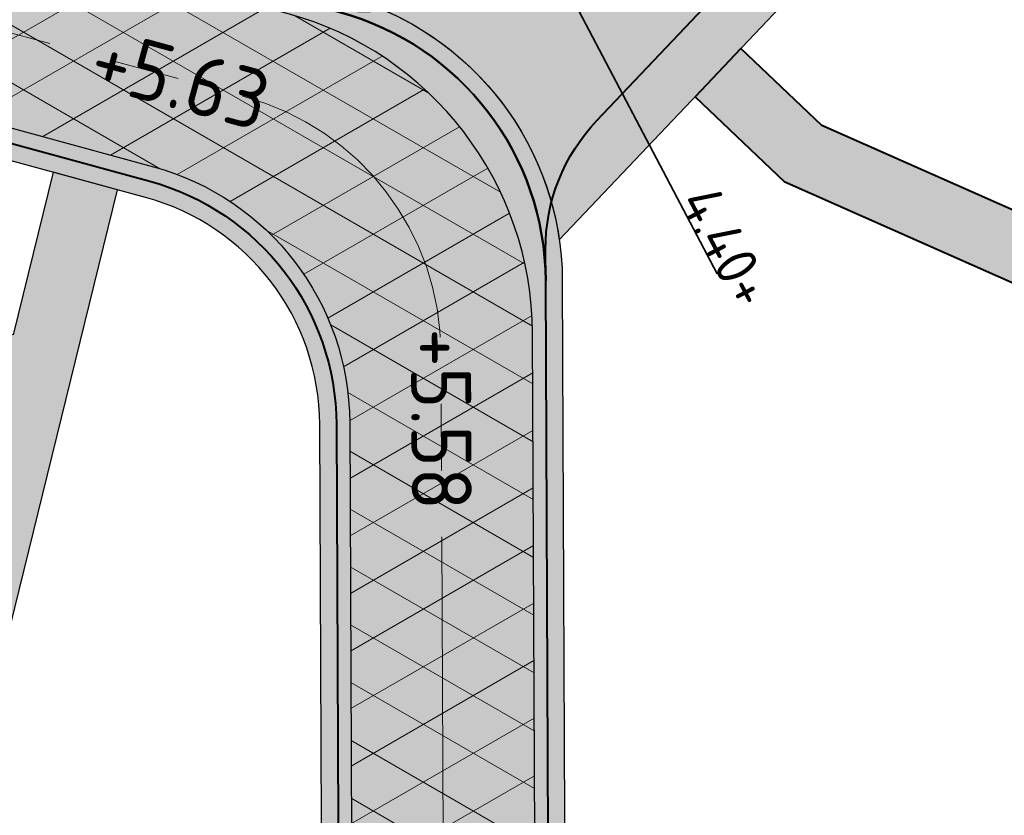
# Model space of a CAD drawing. Header units: metres. Extents: x 207669 to 209690, y 476021 to 477293.
# Tile 33 of 49: x 208652 to 208682, y 477058 to 477082. Entities that reach past the tile are written whole.
import ezdxf

# ---------------------------------------------------------------- set-up
doc = ezdxf.new("R2010")
doc.units = ezdxf.units.M
doc.linetypes.add('AM-AS', pattern=[16, 10, -2, 2, -2])
for name, color, linetype, lineweight in [('N-WA-RI-DUIKER_BOB-T', 5, 'CONTINUOUS', 0), ('N-WE-WH-DUIKER_BETON-G', 150, 'CONTINUOUS', 35), ('T-WE-VH-KANTVERHARDING_BOUWWEG-G', 60, 'CONTINUOUS', 25), ('T-WE-VH-VERHARDING_ASFALT_BOUWWEG-100MM-A', 252, 'CONTINUOUS', 18)]:
    doc.layers.add(name, color=color, linetype=linetype, lineweight=lineweight)
for name, color, linetype, lineweight, true_color in [('N-WE-AM-AS_WEG-G', 7, 'AM-AS', 18, 0xd60000), ('N-WE-VH-FUNDERING_GRANULAAT-G', 7, 'CONTINUOUS', 40, 0x99004c), ('N-WE-VH-FUNDERING_ZANDBED-BREED-G', 7, 'CONTINUOUS', 30, 0xa57c00), ('N-WE-VH-FUNDERING_ZANDBED_BREED-A', 7, 'CONTINUOUS', 40, 0xa57c00), ('N-WE-VH-FUNDERING_ZANDBED_SMAL-A', 7, 'CONTINUOUS', 40, 0xa4de1b), ('N-WE-VH-FUNDERING_ZANDBED_SMAL-G', 7, 'CONTINUOUS', 30, 0x931077), ('N-WE-VH-FUNDERING_ZANDBED_VOETPAD-A', 220, 'CONTINUOUS', 40, 0xff00bf), ('T-WE-AL-HOOGTELABEL_WEG_ASFALT', 7, 'CONTINUOUS', 18, 0x0b05c2)]:
    doc.layers.add(name, color=color, linetype=linetype, lineweight=lineweight, true_color=true_color)
doc.styles.add('NLCS-ISO-M200-T18', font='NLCS-ISO.ttf', dxfattribs={"height": 0.36})
doc.styles.add('NLCS-ISO-M500-T25', font='NLCS-ISO.ttf', dxfattribs={"height": 1.25})

msp = doc.modelspace()

# ---------------------------------------------------------------- hatches: boundary and pattern name
at = {"layer": 'N-WE-VH-FUNDERING_ZANDBED_BREED-A', "transparency": 33554559}
h = msp.add_hatch(color=256, dxfattribs=at)
h.dxf.hatch_style = 1
edge = h.paths.add_edge_path()
edge.add_line((208881.2390737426, 477135.1615660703), (208850.3050546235, 477143.0519579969))
edge.add_line((208850.3050546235, 477143.0519579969), (208845.8569384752, 477150.5462427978))
edge.add_line((208845.8569384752, 477150.5462427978), (208744.2465792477, 477176.4641710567))
edge.add_line((208744.2465792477, 477176.4641710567), (208731.0851350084, 477124.8651750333))
edge.add_arc((208727.1123368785, 477125.8785234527), 4.099999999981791, 255.6905903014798, 345.69059030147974, ccw=False)
edge.add_line((208726.0989884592, 477121.9057253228), (208712.8503043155, 477125.2850898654))
edge.add_arc((208710.1562804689, 477114.7232606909), 10.89999999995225, 75.69059030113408, 136.499631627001)
edge.add_line((208702.2497480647, 477122.2263763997), (208666.3960552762, 477084.4449540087))
edge.add_arc((208662.6966685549, 477087.9555861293), 5.099999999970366, 256.4706020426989, 316.4996316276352, ccw=False)
edge.add_line((208661.5035528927, 477082.9971110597), (208662.1324072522, 477082.8252841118))
edge.add_arc((208659.7865809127, 477074.2400002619), 8.899999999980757, 8.170039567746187, 74.71764475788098, ccw=False)
edge.add_line((208668.5962519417, 477075.5047912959), (208709.6900625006, 477118.8080748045))
edge.add_arc((208710.3345817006, 477113.7489647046), 5.100000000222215, 75.69059030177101, 97.26024310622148, ccw=False)
edge.add_line((208711.595088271, 477118.6907379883), (208724.4430288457, 477115.4135917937))
edge.add_arc((208723.4296804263, 477111.4407936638), 4.099999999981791, -14.30940969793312, 75.69059030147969, ccw=False)
edge.add_line((208727.4024785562, 477110.4274452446), (208698.2058971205, 476995.963237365))
edge.add_line((208698.2058971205, 476995.963237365), (208717.3660404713, 476991.0760267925))
edge.add_arc((208716.3526920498, 476987.103228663), 4.100000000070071, -14.309409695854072, 75.6905902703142, ccw=False)
edge.add_line((208720.3254901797, 476986.0898802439), (208714.7546269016, 476964.2494995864))
edge.add_arc((208711.7508039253, 476965.0156898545), 3.099999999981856, 255.7186858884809, 345.6905903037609, ccw=False)
edge.add_line((208710.9860867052, 476962.0114915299), (208678.8691675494, 476970.186837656))
edge.add_arc((208680.127250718, 476975.1292284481), 5.100000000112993, 192.4963701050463, 255.7186858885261, ccw=False)
edge.add_line((208675.1480711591, 476974.0257018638), (208676.3070943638, 476968.7961181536))
edge.add_arc((208667.6179378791, 476966.8703560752), 8.899999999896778, -32.017092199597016, 12.496370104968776, ccw=False)
edge.add_line((208675.1641586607, 476962.1518232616), (208673.7941378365, 476959.9607863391))
edge.add_arc((208677.1009087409, 476957.8931146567), 3.899999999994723, 75.71868588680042, 147.9829078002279, ccw=False)
edge.add_line((208678.0629723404, 476961.6725899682), (208716.3272039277, 476951.9324484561))
edge.add_line((208716.3272039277, 476951.9324484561), (208717.0691025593, 476954.8470037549))
edge.add_line((208717.0691025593, 476954.8470037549), (208743.3271039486, 476948.1290978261))
edge.add_line((208743.3271039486, 476948.1290978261), (208742.9558393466, 476946.6735675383))
edge.add_line((208742.9558393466, 476946.6735675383), (208767.9492716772, 476940.2791915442))
edge.add_arc((208767.3915889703, 476938.0994002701), 2.249999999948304, -14.350859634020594, 75.64914620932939, ccw=False)
edge.add_line((208769.5713801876, 476937.541717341), (208769.486061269, 476937.208234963))
edge.add_line((208769.486061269, 476937.208234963), (208780.8361044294, 476934.3172502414))
edge.add_line((208780.8361044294, 476934.3172502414), (208781.8443204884, 476938.2755194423))
edge.add_line((208781.8443204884, 476938.2755194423), (208808.2035842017, 476931.5309125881))
edge.add_line((208808.2035842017, 476931.5309125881), (208810.9631832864, 476942.3498272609))
edge.add_arc((208814.9359814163, 476941.3364788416), 4.099999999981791, 75.69059030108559, 165.6905903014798, ccw=False)
edge.add_line((208815.9493298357, 476945.3092769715), (208851.8599457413, 476936.149494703))
edge.add_line((208851.8599457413, 476936.149494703), (208888.0464513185, 477078.0174632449))
edge.add_line((208888.0464513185, 477078.0174632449), (208869.1322399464, 477082.8419435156))
edge.add_arc((208870.1455883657, 477086.8147416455), 4.099999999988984, 238.6719423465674, 255.6905903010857, ccw=False)
edge.add_line((208868.0138447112, 477083.3125039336), (208881.2390737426, 477135.1615660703))
edge = h.paths.add_edge_path(flags=16)
edge.add_arc((208741.4531691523, 477122.220582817), 4.099999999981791, 165.6905903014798, 255.6905903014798, ccw=False)
edge.add_line((208737.4803710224, 477123.2339312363), (208748.1825916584, 477165.1916244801))
edge.add_arc((208752.155389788, 477164.1782760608), 4.099999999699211, 144.2304625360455, 165.6905903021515, ccw=False)
edge.add_line((208748.8287534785, 477166.574834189), (208836.9522435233, 477144.0970247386))
edge.add_line((208836.9522435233, 477144.0970247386), (208838.049918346, 477142.2476378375))
edge.add_line((208838.049918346, 477142.2476378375), (208837.4340799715, 477139.8332643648))
edge.add_line((208837.4340799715, 477139.8332643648), (208870.4282646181, 477131.4173825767))
edge.add_line((208870.4282646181, 477131.4173825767), (208860.9278224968, 477094.1712212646))
edge.add_arc((208856.9550243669, 477095.184569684), 4.100000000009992, 255.6905903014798, 345.69059030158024, ccw=False)
edge.add_line((208855.9416759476, 477091.2117715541), (208828.6777399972, 477098.1660303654))
edge.add_line((208828.6777399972, 477098.1660303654), (208822.9124812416, 477097.2113420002))
edge.add_line((208822.9124812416, 477097.2113420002), (208740.439820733, 477118.2477846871))
edge = h.paths.add_edge_path(flags=16)
edge.add_line((208794.5228165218, 477097.5382203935), (208822.6194158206, 477090.3715727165))
edge.add_line((208822.6194158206, 477090.3715727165), (208828.3846745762, 477091.3262610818))
edge.add_line((208828.3846745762, 477091.3262610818), (208837.8513173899, 477088.911588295))
edge.add_arc((208836.8379689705, 477084.9387901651), 4.099999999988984, -14.30940969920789, 75.69059030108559, ccw=False)
edge.add_line((208840.8107671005, 477083.9254417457), (208827.3406473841, 477031.1162939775))
edge.add_line((208827.3406473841, 477031.1162939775), (208824.2496166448, 477031.9047284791))
edge.add_line((208824.2496166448, 477031.9047284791), (208823.0164590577, 477027.070175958))
edge.add_line((208823.0164590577, 477027.070175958), (208824.8503635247, 477026.6023988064))
edge.add_line((208824.8503635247, 477026.6023988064), (208825.1135577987, 477025.9341074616))
edge.add_line((208825.1135577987, 477025.9341074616), (208821.0793469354, 477012.356342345))
edge.add_line((208821.0793469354, 477012.356342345), (208821.9033339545, 477012.1461665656))
edge.add_line((208821.9033339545, 477012.1461665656), (208804.5053526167, 476943.9379704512))
edge.add_arc((208800.5325544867, 476944.9513188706), 4.10000000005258, 255.6475274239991, 345.6905903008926, ccw=False)
edge.add_line((208799.5162204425, 476940.9792834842), (208783.3432397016, 476945.1175021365))
edge.add_line((208783.3432397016, 476945.1175021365), (208783.8450279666, 476947.0785903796))
edge.add_line((208783.8450279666, 476947.0785903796), (208749.8429028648, 476955.7515706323))
edge.add_line((208749.8429028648, 476955.7515706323), (208749.5957447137, 476954.7825954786))
edge.add_line((208749.5957447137, 476954.7825954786), (208722.9847080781, 476961.5703181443))
edge.add_arc((208725.7012017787, 476963.0638582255), 3.099999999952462, 165.6905903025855, 208.8021870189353, ccw=False)
edge.add_line((208722.6973788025, 476963.8300484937), (208727.8834963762, 476984.1620466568))
edge.add_arc((208731.8562945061, 476983.1486982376), 4.099999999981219, 75.69059027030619, 165.6905903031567, ccw=False)
edge.add_line((208732.8696429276, 476987.1214963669), (208760.3400885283, 476980.1145627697))
edge.add_line((208760.3400885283, 476980.1145627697), (208789.5366699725, 477094.5787706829))
edge.add_arc((208793.5094681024, 477093.5654222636), 4.100000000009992, 75.69059030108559, 165.6905903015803, ccw=False)
edge = h.paths.add_edge_path(flags=16)
edge.add_line((208783.4321265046, 477096.1358670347), (208756.8059898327, 476991.7490007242))
edge.add_arc((208753.8021668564, 476992.5151909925), 3.100000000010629, 255.69059027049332, 345.690590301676, ccw=False)
edge.add_line((208753.0359765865, 476989.5113680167), (208707.1805677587, 477001.2077856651))
edge.add_arc((208707.4524417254, 477002.2736583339), 1.099999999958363, 165.6905903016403, 255.6905902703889, ccw=False)
edge.add_line((208706.3865690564, 477002.5455323), (208728.4007346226, 477088.8513222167))
edge.add_line((208728.4007346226, 477088.8513222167), (208728.6914271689, 477088.7771747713))
edge.add_line((208728.6914271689, 477088.7771747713), (208733.7977145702, 477108.7962014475))
edge.add_arc((208737.7705127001, 477107.7828530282), 4.100000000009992, 75.69059030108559, 165.6905903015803, ccw=False)
edge.add_line((208738.7838611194, 477111.755651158), (208780.472676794, 477101.1220135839))
edge.add_arc((208779.4593283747, 477097.149215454), 4.099999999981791, -14.309409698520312, 75.69059030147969, ccw=False)
edge = h.paths.add_edge_path(flags=16)
edge.add_line((208852.2405984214, 477085.2412897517), (208858.9115135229, 477083.539728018))
edge.add_line((208858.9115135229, 477083.539728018), (208862.1235991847, 477078.1279348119))
edge.add_line((208862.1235991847, 477078.1279348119), (208880.0941189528, 477073.544163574))
edge.add_line((208880.0941189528, 477073.544163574), (208847.330753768, 476945.0965009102))
edge.add_line((208847.330753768, 476945.0965009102), (208816.6913626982, 476952.9117428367))
edge.add_line((208816.6913626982, 476952.9117428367), (208831.3318914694, 477010.3094396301))
edge.add_line((208831.3318914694, 477010.3094396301), (208828.648338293, 477011.4988032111))
edge.add_line((208828.648338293, 477011.4988032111), (208832.5428201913, 477024.6053866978))
edge.add_line((208832.5428201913, 477024.6053866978), (208847.2544518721, 477082.2818400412))
edge.add_arc((208851.227250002, 477081.2684916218), 4.100000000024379, 75.6905903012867, 165.6905903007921, ccw=False)
h = msp.add_hatch(color=256, dxfattribs=at)
h.dxf.hatch_style = 1
edge = h.paths.add_edge_path()
edge.add_line((208241.9750321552, 477040.1824859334), (208245.8237401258, 477067.533486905))
edge.add_arc((208259.3603786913, 477065.6286729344), 13.66999999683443, 168.2771260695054, 171.9901901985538, ccw=False)
edge.add_line((208245.9755106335, 477068.4061190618), (208256.889665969, 477121.0028293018))
edge.add_arc((208267.5623113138, 477118.7881868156), 10.89999999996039, 83.0200956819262, 168.277126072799, ccw=False)
edge.add_line((208268.8868925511, 477129.6074051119), (208301.0209906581, 477125.6732739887))
edge.add_arc((208303.0017864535, 477141.8524719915), 16.29999999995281, 263.020095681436, 272.1922448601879)
edge.add_line((208303.6253031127, 477125.5644019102), (208323.1085325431, 477126.3102311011))
edge.add_arc((208327.0753225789, 477022.6861288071), 103.6999999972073, 79.60489942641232, 92.19224486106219, ccw=False)
edge.add_line((208345.7864360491, 477124.684090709), (208385.9372846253, 477117.3185799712))
edge.add_arc((208396.0957772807, 477172.6945226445), 56.29999999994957, 259.6048994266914, 280.4526706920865)
edge.add_line((208406.3099058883, 477117.328815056), (208472.9579505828, 477129.6243627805))
edge.add_arc((208479.9790301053, 477091.5665850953), 38.69999999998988, 83.79289849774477, 100.4526706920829, ccw=False)
edge.add_line((208484.1633737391, 477130.0397090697), (208516.4420448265, 477126.5290752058))
edge.add_arc((208512.2577011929, 477088.0559512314), 38.69999999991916, 68.52347740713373, 83.7928984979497, ccw=False)
edge.add_line((208526.426543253, 477124.0689199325), (208559.4899959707, 477111.0605272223))
edge.add_arc((208570.9495504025, 477140.1872951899), 31.30000000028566, 248.5234774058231, 254.7176447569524)
edge.add_line((208562.6996218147, 477109.9941059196), (208662.1324072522, 477082.8252841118))
edge.add_arc((208659.7865809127, 477074.2400002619), 8.899999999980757, 0.2433118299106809, 74.71764475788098, ccw=False)
edge.add_line((208668.6865006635, 477074.2777948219), (208668.9800311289, 477005.1567999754))
edge.add_arc((208700.329748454, 477005.2899302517), 31.35000000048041, 180.2433118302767, 192.4963701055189)
edge.add_line((208669.7224388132, 476998.5064874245), (208676.3070943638, 476968.7961181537))
edge.add_arc((208667.617937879, 476966.8703560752), 8.899999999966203, -32.01709219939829, 12.496370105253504, ccw=False)
edge.add_line((208675.1641586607, 476962.1518232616), (208653.7455270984, 476928.0862087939))
edge.add_arc((208657.0946910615, 476925.9920261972), 3.949999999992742, 147.9828684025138, 172.6542173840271)
edge.add_line((208653.1771103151, 476926.4970619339), (208652.0004171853, 476917.3694101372))
edge.add_line((208652.0004171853, 476917.3694101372), (208650.872547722, 476917.6148983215))
edge.add_line((208650.872547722, 476917.6148983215), (208650.0316690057, 476911.0921712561))
edge.add_arc((208614.4263148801, 476915.6822428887), 35.89999999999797, 344.68426677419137, 352.6542173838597, ccw=False)
edge.add_line((208649.0513236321, 476906.1996921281), (208648.784278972, 476905.2248173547))
edge.add_arc((208642.0771049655, 476906.8621749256), 6.904138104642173, 346.2812560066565, 425.1013838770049)
edge.add_line((208644.9838431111, 476913.1246022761), (208636.7342816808, 476916.9525641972))
edge.add_arc((208638.8809382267, 476921.5787792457), 5.100000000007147, 245.1077545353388, 352.6542173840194)
edge.add_line((208643.9390804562, 476920.9267077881), (208644.8384038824, 476927.902792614))
edge.add_arc((208655.6489431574, 476926.509149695), 10.90000000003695, 147.9829078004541, 172.6542173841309, ccw=False)
edge.add_line((208646.4069424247, 476932.2880269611), (208667.3954210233, 476965.8543281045))
edge.add_arc((208661.3754021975, 476969.6185509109), 7.099999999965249, 327.9829077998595, 372.4963701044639)
edge.add_line((208668.307201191, 476971.1548330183), (208662.5953778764, 476996.9269297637))
edge.add_arc((208700.3297484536, 477005.2899302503), 38.64999999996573, 180.2433118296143, 192.4963701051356, ccw=False)
edge.add_line((208661.6800969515, 477005.1257999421), (208661.4047594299, 477069.9626930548))
edge.add_arc((208654.3048234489, 477069.9325423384), 7.099999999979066, 0.2433118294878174, 74.71764475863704)
edge.add_line((208656.1762130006, 477076.7814766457), (208560.7491594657, 477102.8557800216))
edge.add_arc((208570.9495504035, 477140.1872951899), 38.70000000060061, 248.5234774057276, 254.7176447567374, ccw=False)
edge.add_line((208556.7807083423, 477104.1743264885), (208523.7172556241, 477117.1827191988))
edge.add_arc((208512.2577011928, 477088.0559512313), 31.2999999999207, 68.52347740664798, 83.79289849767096)
edge.add_line((208515.6419377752, 477119.1724571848), (208483.3632666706, 477122.6830910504))
edge.add_arc((208479.9790300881, 477091.5665850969), 31.29999999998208, 83.79289849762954, 100.4526706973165)
edge.add_line((208474.3004825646, 477122.3471649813), (208407.6524378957, 477110.0516172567))
edge.add_arc((208396.0957772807, 477172.6945226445), 63.69999999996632, 259.6048994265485, 280.45267069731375, ccw=False)
edge.add_line((208384.6020653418, 477110.0400368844), (208344.4512167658, 477117.4055476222))
edge.add_arc((208327.075322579, 477022.6861288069), 96.29999999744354, 79.60489942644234, 92.19224486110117)
edge.add_line((208323.391601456, 477118.9156471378), (208303.9083720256, 477118.1698179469))
edge.add_arc((208303.0017864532, 477141.8524719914), 23.6999999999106, 263.0200956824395, 272.19224486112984, ccw=False)
edge.add_line((208300.1217336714, 477118.328116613), (208271.2269552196, 477121.8656625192))
edge.add_arc((208270.3641545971, 477114.8182817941), 7.099999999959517, 83.02009568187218, 168.277126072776)
edge.add_line((208263.4122479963, 477116.2608470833), (208253.1773396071, 477066.9375147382))
edge.add_arc((208260.1292462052, 477065.4949494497), 7.099999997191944, 168.2771260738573, 171.990190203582)
edge.add_line((208253.0985122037, 477066.4842822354), (208249.2747523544, 477039.3105761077))
edge.add_arc((208236.5006018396, 477041.1080962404), 12.90000000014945, 333.0134099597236, 351.99019020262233, ccw=False)
edge.add_line((208247.9959563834, 477035.2543090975), (208245.8669725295, 477031.0735243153))
edge.add_arc((208250.4116475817, 477028.759236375), 5.100000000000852, 153.0134099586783, 270.7537906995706)
edge.add_line((208250.478741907, 477023.6596777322), (208270.3607634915, 477023.9212632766))
edge.add_arc((208270.5041611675, 477013.0222065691), 10.90000000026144, 80.38126543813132, 90.7537907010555, ccw=False)
edge.add_line((208272.3254545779, 477023.7689684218), (208311.8324407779, 477017.0735736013))
edge.add_arc((208310.0111473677, 477006.3268117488), 10.89999999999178, 60.82544130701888, 80.38126543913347, ccw=False)
edge.add_arc((208314.664659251, 477008.9756539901), 6.89999999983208, 84.51170172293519, 162.4537752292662)
edge.add_line((208308.0856883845, 477011.0558324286), (208306.0620032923, 477004.6555328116))
edge.add_line((208306.0620032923, 477004.6555328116), (208303.1128296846, 477005.5880201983))
edge.add_line((208303.1128296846, 477005.5880201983), (208300.8939163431, 477008.9876274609))
edge.add_line((208300.8939163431, 477008.9876274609), (208271.0324954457, 477014.0483527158))
edge.add_arc((208270.2053943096, 477009.1679425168), 4.949999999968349, 80.38126543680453, 90.75379070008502)
edge.add_line((208270.1402733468, 477014.1175141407), (208240.911711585, 477013.7329572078))
edge.add_line((208240.911711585, 477013.7329572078), (208230.2707394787, 476986.870125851))
edge.add_line((208230.2707394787, 476986.870125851), (208236.71988237, 476935.1364977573))
edge.add_line((208236.71988237, 476935.1364977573), (208233.545691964, 476934.7407067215))
edge.add_line((208233.545691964, 476934.7407067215), (208235.013786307, 476922.9667892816))
edge.add_arc((208240.07459609, 476923.5978236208), 5.099999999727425, 187.1075491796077, 227.9120102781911)
edge.add_line((208236.6562136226, 476919.8130301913), (208236.0784737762, 476920.334830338))
edge.add_arc((208231.4536420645, 476915.2141925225), 6.899999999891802, 47.9124431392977, 119.0235292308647)
edge.add_line((208228.1059776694, 476921.2476942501), (208223.462697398, 476918.6713886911))
edge.add_line((208223.462697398, 476918.6713886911), (208220.9835072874, 476923.1418432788))
edge.add_line((208220.9835072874, 476923.1418432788), (208224.159716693, 476923.5378860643))
edge.add_line((208224.159716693, 476923.5378860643), (208216.1485905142, 476987.7860310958))
edge.add_line((208216.1485905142, 476987.7860310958), (208218.1332218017, 476988.0334955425))
edge.add_line((208218.1332218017, 476988.0334955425), (208226.8722757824, 477010.0622321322))
edge.add_arc((208223.2471205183, 477011.5003730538), 3.899999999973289, 338.3612011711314, 450.7537906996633)
edge.add_line((208223.195813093, 477015.4000355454), (208214.7347579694, 477015.2887143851))
edge.add_line((208214.7347579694, 477015.2887143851), (208214.9448896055, 477013.6034871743))
edge.add_line((208214.9448896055, 477013.6034871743), (208144.0328260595, 477006.6798350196))
edge.add_line((208144.0328260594, 477006.6798350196), (208147.3023794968, 476980.4584600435))
edge.add_line((208147.3023794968, 476980.4584600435), (208120.0993705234, 476965.3649788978))
edge.add_arc((208121.8459780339, 476962.2170649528), 3.600000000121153, 119.0235292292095, 143.6478475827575)
edge.add_line((208118.9465773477, 476964.3509524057), (208125.8960127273, 476951.8259721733))
edge.add_line((208125.8960127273, 476951.8259721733), (208131.8078459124, 476929.2730775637))
edge.add_line((208131.8078459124, 476929.2730775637), (208156.8072840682, 476884.2165439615))
edge.add_arc((208156.226054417, 476889.2833153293), 5.100000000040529, 276.5440236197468, 292.7367420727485)
edge.add_line((208158.1971919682, 476884.5796341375), (208172.2290204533, 476890.4598506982))
edge.add_line((208172.2290204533, 476890.4598506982), (208176.3876962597, 476892.5520118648))
edge.add_arc((208179.7353606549, 476886.518510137), 6.90000000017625, 119.0235292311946, 209.0235292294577)
edge.add_line((208173.701858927, 476883.1708457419), (208175.9469894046, 476879.1244429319))
edge.add_arc((208171.4874446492, 476876.6500822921), 5.10000000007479, 29.02352922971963, 112.73674207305)
edge.add_line((208169.5163070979, 476881.3537634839), (208151.2823648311, 476873.7125975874))
edge.add_arc((208163.3990633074, 476844.798792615), 31.34999999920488, 112.736742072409, 119.0336792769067)
edge.add_line((208148.1841668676, 476872.2091816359), (208147.5467331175, 476871.8553563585))
edge.add_arc((208148.5659127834, 476870.0192537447), 2.099999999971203, 119.0336792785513, 209.0341220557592)
edge.add_line((208146.7298180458, 476869.0000598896), (208149.0977255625, 476864.7342349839))
edge.add_line((208149.0977255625, 476864.7342349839), (208143.7969218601, 476861.9210094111))
edge.add_line((208143.7969218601, 476861.9210094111), (208140.9984681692, 476866.9624704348))
edge.add_arc((208140.036704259, 476866.4286069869), 1.099999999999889, 29.03412205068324, 119.0336792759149)
edge.add_line((208139.5028482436, 476867.3903750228), (208138.1913531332, 476866.6623932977))
edge.add_line((208138.1913531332, 476866.6623932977), (208133.9933035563, 476874.2253873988))
edge.add_line((208133.9933035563, 476874.2253873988), (208136.865735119, 476875.8198101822))
edge.add_arc((208135.807804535, 476875.518508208), 1.100000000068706, 15.89712057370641, 29.03367929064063)
edge.add_line((208136.7695725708, 476876.0523642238), (208134.2495170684, 476880.5923689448))
edge.add_line((208134.2495170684, 476880.5923689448), (208138.8834903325, 476883.164584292))
edge.add_line((208138.8834903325, 476883.164584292), (208141.4015109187, 476878.6282455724))
edge.add_arc((208142.3632789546, 476879.1621015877), 1.100000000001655, 209.0336792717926, 222.3946059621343)
edge.add_line((208141.550908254, 476878.4204454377), (208145.1115993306, 476880.3969057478))
edge.add_arc((208140.584110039, 476882.7446367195), 5.100000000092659, 332.5909890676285, 389.0235292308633)
edge.add_line((208145.0436547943, 476885.2189973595), (208123.3056370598, 476924.3974669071))
edge.add_arc((208132.8368209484, 476929.6858063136), 10.89999999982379, 194.688571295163, 209.0235292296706, ccw=False)
edge.add_line((208122.2930509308, 476926.921947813), (208116.891581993, 476947.5278674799))
edge.add_arc((208111.9582584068, 476946.2346859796), 5.099999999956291, 14.68857129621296, 29.02352922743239)
edge.add_line((208116.4178031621, 476948.7090466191), (208111.7465460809, 476957.1280618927))
edge.add_arc((208121.2777299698, 476962.4164012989), 10.89999999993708, 119.0235292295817, 209.0235292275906, ccw=False)
edge.add_line((208115.9893905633, 476971.9475851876), (208135.975976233, 476983.037062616))
edge.add_arc((208133.5016155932, 476987.4966073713), 5.100000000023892, 299.0235292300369, 373.7005849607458)
edge.add_line((208138.4565037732, 476988.7045325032), (208134.9854861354, 477002.9425873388))
edge.add_arc((208145.5753451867, 477005.5242312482), 10.90000000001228, 95.57654574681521, 193.7005849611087, ccw=False)
edge.add_line((208144.5161323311, 477016.3726444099), (208213.8136298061, 477023.1386846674))
edge.add_arc((208214.8728426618, 477012.2902715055), 10.90000000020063, 90.75379069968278, 95.57654574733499, ccw=False)
edge.add_line((208214.7294449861, 477023.1893282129), (208230.7079117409, 477023.399555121))
edge.add_arc((208230.6408174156, 477028.4991137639), 5.100000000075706, 270.7537906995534, 333.0134099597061)
edge.add_line((208235.1854924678, 477026.1848258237), (208241.4248524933, 477038.4373478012))
edge.add_arc((208236.4791767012, 477040.9558376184), 5.54999999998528, 333.0134099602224, 351.9901902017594)
at = {"layer": 'N-WE-VH-FUNDERING_ZANDBED_SMAL-A', "transparency": 33554559}
h = msp.add_hatch(color=256, dxfattribs=at)
h.dxf.hatch_style = 1
h.paths.add_polyline_path([(208636.8401934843, 477010.0798376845), (208595.6397399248, 477019.2100969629), (208544.4983399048, 477035.0946786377), (208563.7237778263, 477096.9921734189), (208620.5459681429, 477079.3431312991), (208620.8425906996, 477080.2981260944), (208651.7291107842, 477070.704735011)], flags=16)
edge = h.paths.add_edge_path()
edge.add_line((208661.64990874, 477012.234565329), (208660.5998761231, 477012.2301086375))
edge.add_line((208660.5998761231, 477012.2301086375), (208639.604194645, 477009.4673190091))
edge.add_line((208639.604194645, 477009.4673190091), (208638.7933272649, 477009.6470119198))
edge.add_line((208638.7933272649, 477009.6470119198), (208655.3372339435, 477077.0107176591))
edge.add_line((208655.3372339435, 477077.0107176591), (208653.4073092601, 477077.5380465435))
edge.add_line((208653.4073092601, 477077.5380465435), (208652.2069870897, 477072.6505582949))
edge.add_line((208652.2069870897, 477072.6505582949), (208619.5258462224, 477082.8013607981))
edge.add_line((208619.5258462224, 477082.8013607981), (208619.2292236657, 477081.8463660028))
edge.add_line((208619.2292236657, 477081.8463660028), (208613.1044703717, 477083.7487219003))
edge.add_line((208613.1044703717, 477083.7487219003), (208614.4809499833, 477088.1803837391))
edge.add_line((208614.4809499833, 477088.1803837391), (208612.5476013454, 477088.6984229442))
edge.add_line((208612.5476013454, 477088.6984229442), (208611.1944807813, 477084.3419670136))
edge.add_line((208611.1944807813, 477084.3419670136), (208561.7134097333, 477099.7108484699))
edge.add_arc((208565.4663056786, 477096.3317550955), 5.050000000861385, 138.0002471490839, 161.4536306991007)
edge.add_line((208560.6785695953, 477097.9380188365), (208561.8137882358, 477097.5854185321))
edge.add_line((208561.8137882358, 477097.5854185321), (208543.0748743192, 477037.2543180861))
edge.add_line((208543.0748743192, 477037.2543180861), (208541.782811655, 477036.5746709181))
edge.add_arc((208546.8263481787, 477036.3192510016), 5.04999999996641, 177.100845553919, 232.3584811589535)
edge.add_line((208543.7422165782, 477032.3204221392), (208544.8357343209, 477032.8956312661))
edge.add_line((208544.8357343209, 477032.8956312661), (208595.125874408, 477017.2754519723))
edge.add_line((208595.125874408, 477017.2754519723), (208636.3630631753, 477008.137051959))
edge.add_line((208636.3630631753, 477008.137051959), (208635.8876640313, 477006.2013152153))
edge.add_line((208635.8876640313, 477006.2013152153), (208637.8299473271, 477005.7243082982))
edge.add_line((208637.8299473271, 477005.7243082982), (208638.2086817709, 477007.2664443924))
edge.add_line((208638.2086817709, 477007.2664443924), (208660.2985318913, 477010.1732139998))
edge.add_line((208660.2985318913, 477010.1732139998), (208661.6601373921, 477009.825906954))
edge.add_line((208661.6601373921, 477009.825906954), (208661.64990874, 477012.234565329))
at = {"layer": 'N-WE-VH-FUNDERING_ZANDBED_VOETPAD-A', "transparency": 33554559}
h = msp.add_hatch(color=256, dxfattribs=at)
h.dxf.hatch_style = 1
h.paths.add_polyline_path([(208714.5134169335, 477059.8963160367), (208715.0147446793, 477061.8617544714), (208676.4727136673, 477078.943766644), (208674.0455546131, 477081.2470842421), (208672.6688361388, 477079.7963443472), (208675.3465452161, 477077.2552605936)])
at = {"layer": 'T-WE-VH-VERHARDING_ASFALT_BOUWWEG-100MM-A'}
h = msp.add_hatch(dxfattribs=at)
h.set_pattern_fill('AVH-ASFALT', color=256, scale=1.5, angle=270, pattern_type=2)
h.set_pattern_definition([(329.9999999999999, (207991.0131754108, 476552.5954628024), (0.7500000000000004, 1.299038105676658), []), (29.99999999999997, (207991.0131754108, 476552.5954628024), (-0.7499999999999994, 1.299038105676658), [])])
edge = h.paths.add_edge_path()
edge.add_line((208598.0668640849, 476553.2350907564), (208597.3597609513, 476558.6895641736))
edge.add_arc((208596.3347866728, 476566.6236317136), 7.999999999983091, 167.5645903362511, 277.36107089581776, ccw=False)
edge.add_line((208588.5224716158, 476568.3463427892), (208663.4988565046, 476908.3564285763))
edge.add_arc((208653.7334626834, 476910.5098174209), 9.999999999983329, 347.56459033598, 362.5645903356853)
edge.add_line((208663.7234468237, 476910.9572734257), (208662.2903712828, 476942.9523785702))
edge.add_arc((208670.2823585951, 476943.3103433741), 8.000000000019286, 147.9829078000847, 182.564590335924, ccw=False)
edge.add_line((208663.4992387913, 476947.5517211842), (208673.5813185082, 476963.6757161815))
edge.add_arc((208665.1024187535, 476968.977438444), 9.999999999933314, 327.9829078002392, 372.496370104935)
edge.add_line((208674.8655159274, 476971.1412160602), (208668.8437600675, 476998.3117474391))
edge.add_arc((208700.3297484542, 477005.2899302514), 32.25000000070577, 180.2433118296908, 192.4963701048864, ccw=False)
edge.add_line((208668.080039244, 477005.1529780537), (208667.7931844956, 477072.7019650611))
edge.add_arc((208657.7932746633, 477072.6594992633), 9.999999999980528, 0.2433118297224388, 74.71764475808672)
edge.add_line((208660.4290345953, 477082.3058856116), (208562.4492246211, 477109.0776992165))
edge.add_arc((208570.9495504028, 477140.1872951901), 32.2500000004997, 248.523477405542, 254.717644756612, ccw=False)
edge.add_line((208559.1421820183, 477110.1764879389), (208526.0787293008, 477123.1848806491))
edge.add_arc((208512.2577011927, 477088.0559512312), 37.75000000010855, 68.52347740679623, 83.79289849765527)
edge.add_line((208516.3393283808, 477125.5846445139), (208484.0606572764, 477129.0952783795))
edge.add_arc((208479.9790300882, 477091.5665850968), 37.75000000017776, 83.79289849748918, 100.4526706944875)
edge.add_line((208473.1303026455, 477128.6901279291), (208406.483101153, 477116.394735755))
edge.add_arc((208396.0941313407, 477172.6942189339), 57.24999999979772, 259.3435220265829, 280.4552038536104, ccw=False)
edge.add_line((208385.507451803, 477116.4315784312), (208345.6150227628, 477123.7496831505))
edge.add_arc((208327.0753225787, 477022.6861288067), 102.7499999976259, 79.60489942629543, 92.19224486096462)
edge.add_line((208323.1448724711, 477125.3609264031), (208303.6616430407, 477124.6150972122))
edge.add_arc((208303.0017864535, 477141.8524719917), 17.25000000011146, 263.0200956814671, 272.19224486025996, ccw=False)
edge.add_line((208300.9055455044, 477124.7303145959), (208268.7673296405, 477128.6649498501))
edge.add_arc((208267.5521174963, 477118.7390615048), 9.999999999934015, 83.02009568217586, 168.2771260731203)
edge.add_line((208257.7606997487, 477120.7708436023), (208246.8566065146, 477068.2226239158))
edge.add_arc((208259.3406641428, 477065.6321017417), 12.74999999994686, 168.2771260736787, 171.9901902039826)
edge.add_line((208246.715050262, 477067.4087204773), (208243.1391454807, 477041.9964065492))
edge.add_arc((208235.2171916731, 477043.1111477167), 8.000000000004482, 271.25365755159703, 351.9901902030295, ccw=False)
edge.add_line((208235.3922213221, 477035.113062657), (208066.2421497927, 477031.4113918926))
edge.add_line((208066.2421497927, 477031.4113918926), (208044.2191598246, 477036.8636800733))
edge.add_line((208044.2191598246, 477036.8636800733), (208042.2847942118, 477039.1593672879))
edge.add_line((208042.2847942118, 477039.1593672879), (208002.0779595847, 477042.5937447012))
edge.add_arc((208002.7588222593, 477050.5647186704), 8.000000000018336, 176.3700886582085, 265.117774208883, ccw=False)
edge.add_arc((207951.3573135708, 477053.8338357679), 43.50536122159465, 355.63556999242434, 356.3592230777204, ccw=False)
edge.add_line((207994.7365174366, 477050.5230764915), (207994.4212927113, 477046.3957993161))
edge.add_arc((207950.9279627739, 477049.7176438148), 43.61999999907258, 336.77510252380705, 355.63245947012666, ccw=False)
edge.add_arc((207998.3648879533, 477029.3617471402), 8.00000000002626, 85.11777420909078, 156.7751025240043, ccw=False)
edge.add_line((207999.0457506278, 477037.3327211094), (208046.0630700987, 477033.3166073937))
edge.add_line((208046.0630700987, 477033.3166073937), (208066.4740170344, 477028.2634168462))
edge.add_line((208066.4740170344, 477028.2634168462), (208068.8725253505, 477025.9676380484))
edge.add_line((208068.8725253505, 477025.9676380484), (208238.4872344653, 477029.6794769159))
edge.add_arc((208238.2684474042, 477039.6770832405), 10.00000000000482, 271.253657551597, 351.9901902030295)
edge.add_line((208248.1708896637, 477038.2836567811), (208252.1613935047, 477066.6423359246))
edge.add_arc((208259.3406641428, 477065.6321017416), 7.249999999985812, 168.2771260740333, 171.9901902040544, ccw=False)
edge.add_line((208252.2418862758, 477067.1051437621), (208262.4914142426, 477116.4989297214))
edge.add_arc((208270.3245484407, 477114.8735040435), 8.00000000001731, 83.02009568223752, 168.2771260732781, ccw=False)
edge.add_line((208271.2967181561, 477122.8142147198), (208300.237178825, 477119.2710760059))
edge.add_arc((208303.0017864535, 477141.8524719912), 22.74999999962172, 263.0200956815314, 272.19224486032)
edge.add_line((208303.8720320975, 477119.1191226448), (208323.355261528, 477119.8649518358))
edge.add_arc((208327.0753225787, 477022.6861288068), 97.24999999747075, 79.60489942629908, 92.19224486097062, ccw=False)
edge.add_line((208344.6226300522, 477118.3399551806), (208384.5030026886, 477111.0240621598))
edge.add_arc((208396.0941313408, 477172.6942189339), 62.74999999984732, 259.355239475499, 280.4552038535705)
edge.add_line((208407.4811681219, 477110.9860517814), (208474.128130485, 477123.2813998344))
edge.add_arc((208479.9790300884, 477091.5665850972), 32.24999999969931, 83.79289849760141, 100.45267069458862, ccw=False)
edge.add_line((208483.4659831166, 477123.6275217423), (208515.744654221, 477120.1168878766))
edge.add_arc((208512.257701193, 477088.0559512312), 32.25000000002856, 68.52347740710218, 83.79289849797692, ccw=False)
edge.add_line((208524.0650695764, 477118.0667584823), (208557.128522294, 477105.0583657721))
edge.add_arc((208570.949550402, 477140.1872951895), 37.74999999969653, 248.5234774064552, 254.7176447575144)
edge.add_line((208560.9995566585, 477103.772186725), (208656.4132110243, 477077.7015445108))
edge.add_arc((208654.3046030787, 477069.9844354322), 8.000000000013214, 0.24331182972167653, 74.71764475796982, ccw=False)
edge.add_line((208662.3045309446, 477070.0184080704), (208662.5800888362, 477005.1296218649))
edge.add_arc((208700.3297484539, 477005.2899302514), 37.7500000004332, 180.2433118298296, 192.4963701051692)
edge.add_line((208663.4740566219, 476997.1216697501), (208669.1858799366, 476971.3495730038))
edge.add_arc((208661.3754021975, 476969.6185509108), 8.000000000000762, -32.01709219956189, 12.496370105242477, ccw=False)
edge.add_line((208668.1585220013, 476965.3771731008), (208658.2582133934, 476949.5438796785))
edge.add_arc((208666.7371131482, 476944.242157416), 10.00000000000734, 147.9829078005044, 182.5645903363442)
edge.add_line((208656.7471290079, 476943.794701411), (208658.2083375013, 476911.1714948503))
edge.add_arc((208650.2163501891, 476910.8135300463), 7.999999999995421, -12.43540966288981, 2.564590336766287, ccw=False)
edge.add_line((208658.0286652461, 476909.0908189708), (208582.0786928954, 476564.6656155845))
edge.add_arc((208591.8440867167, 476562.51222674), 9.99999999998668, 167.5645903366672, 277.3976724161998)
edge.add_arc((210001.0809775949, 465708.5369687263), 10935.07777570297, 97.37159738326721, 97.39767241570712, ccw=False)

# ---------------------------------------------------------------- linework, layer by layer
at = {"layer": 'N-WE-AM-AS_WEG-G', "flags": 128}
msp.add_lwpolyline([(208964.3282578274, 476509.738773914), (208959.1464562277, 476511.4625616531, 0.06554346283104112), (208939.9207769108, 476515.1649540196), (208893.520954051, 476517.9218685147, -0.04228755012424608), (208880.9881707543, 476519.7375230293), (208800.9524506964, 476538.3420076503), (208708.9913530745, 476559.3467494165, 0.08735770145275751), (208648.3807954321, 476562.3970501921, 0.001256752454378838), (208593.8356861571, 476555.459902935, -0.5196107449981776), (208584.994102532, 476565.1161256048), (208660.7921107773, 476908.8521876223, 0.06554346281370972), (208660.9717830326, 476910.9328635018), (208659.5048212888, 476943.6845181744, -0.1520467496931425), (208660.7136887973, 476948.2838607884), (208671.0868921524, 476964.873441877, 0.1967063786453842), (208672.1142500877, 476970.8458417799), (208666.1589083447, 476997.7167085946, -0.05351505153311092), (208665.3300640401, 477005.1412999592), (208665.0456300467, 477072.1202439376, 0.3368982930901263), (208659.1543101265, 477079.8033803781), (208561.7243906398, 477106.4249429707, -0.02703373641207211), (208558.1353521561, 477107.6174268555), (208525.0718994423, 477120.6258195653, 0.06672417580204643), (208516.0419913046, 477122.8507661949), (208483.7633201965, 477126.3614000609, 0.07282027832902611), (208473.6292165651, 477125.9857638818), (208406.9820150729, 477113.6903717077, -0.09235186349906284), (208385.0051580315, 477113.7278329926), (208345.1188264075, 477121.0448191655, 0.05497794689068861), (208323.2500669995, 477122.6129391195), (208303.7668375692, 477121.8671099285, -0.04004243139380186), (208300.5713621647, 477122.0006953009), (208269.1183795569, 477125.8514384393, 0.3901704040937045), (208260.3130756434, 477119.5361534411), (208249.5492463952, 477067.663883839, 0.01620271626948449), (208249.4382218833, 477067.025528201), (208245.5365606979, 477039.2982130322, -0.3676139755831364), (208237.7896365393, 477032.41486914), (208070.7154982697, 477028.7586279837), (208038.5719050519, 477036.7164999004), (208001.0577792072, 477039.9208721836)], format="xyb", dxfattribs=at)
at = {"layer": 'N-WE-VH-FUNDERING_GRANULAAT-G', "flags": 128}
for points in [[(208669.2342839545, 476998.3982985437, -0.05351505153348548), (208668.4800356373, 477005.1546766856), (208668.1865051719, 477074.275671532, 0.3368982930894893), (208662.0006192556, 477082.3429647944), (208562.5678338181, 477109.5117866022, -0.02703373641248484), (208559.3069359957, 477110.5952433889), (208526.2434832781, 477123.6036360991, 0.06672417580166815), (208516.3879835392, 477126.0320064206), (208484.1093124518, 477129.5426402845, 0.07282027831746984), (208473.0486622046, 477129.1326602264)], [(208474.2097709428, 477122.8388675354, -0.0728202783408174), (208483.4173279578, 477123.1801598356), (208515.6959990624, 477119.6695259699, -0.06672417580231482), (208523.900315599, 477117.6480030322), (208556.9637683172, 477104.6396103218, 0.02703373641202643), (208560.8809474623, 477103.338099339), (208656.3080009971, 477077.2637959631, -0.336898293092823), (208661.9047549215, 477069.9648163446), (208662.1800924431, 477005.127923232, 0.0535150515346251), (208663.0835327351, 476997.0351186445)], [(208702.6124330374, 477121.88219678), (208666.7606047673, 477084.1027391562, -0.276300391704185), (208661.2225075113, 477082.5555745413), (208662.0006192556, 477082.3429647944, -0.3368982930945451), (208668.1865051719, 477074.275671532), (208668.1825466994, 477075.2078185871, -0.1932198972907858), (208669.7204245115, 477079.0864111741), (208706.2725100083, 477117.6037764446, -0.2717363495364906)]]:
    msp.add_lwpolyline(points, format="xyb", dxfattribs=at)
at = {"layer": 'N-WE-VH-FUNDERING_ZANDBED-BREED-G', "flags": 128}
for points in [[(208472.9579505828, 477129.6243627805, -0.07282027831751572), (208484.1633737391, 477130.0397090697), (208516.4420448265, 477126.5290752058, -0.06672417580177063), (208526.426543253, 477124.0689199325), (208559.4899959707, 477111.0605272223, 0.02703373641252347), (208562.6996218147, 477109.9941059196), (208662.1324072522, 477082.8252841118, -0.3368982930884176), (208668.6865006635, 477074.2777948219), (208668.9800311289, 477005.1567999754, 0.053515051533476), (208669.7224388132, 476998.5064874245)], [(208662.5953778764, 476996.9269297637, -0.05351505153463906), (208661.6800969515, 477005.1257999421), (208661.4047594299, 477069.9626930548, 0.3368982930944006), (208656.1762130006, 477076.7814766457), (208560.7491594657, 477102.8557800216, -0.02703373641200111), (208556.7807083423, 477104.1743264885), (208523.7172556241, 477117.1827191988, 0.06672417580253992), (208515.6419377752, 477119.1724571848), (208483.3632666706, 477122.6830910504, 0.0728202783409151), (208474.3004825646, 477122.3471649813)], [(208702.2497480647, 477122.2263763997), (208666.3960552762, 477084.4449540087, -0.2680849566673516), (208661.5035528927, 477082.9971110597), (208662.1324072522, 477082.8252841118, -0.2988143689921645), (208668.5962519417, 477075.5047912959), (208709.6900625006, 477118.8080748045, -0.09439423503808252)]]:
    msp.add_lwpolyline(points, format="xyb", dxfattribs=at)
at = {"layer": 'N-WE-VH-FUNDERING_ZANDBED_SMAL-G', "flags": 128}
msp.add_lwpolyline([(208595.125874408, 477017.2754519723), (208636.3630631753, 477008.137051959), (208635.8876640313, 477006.2013152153), (208637.8299473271, 477005.7243082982), (208638.2086817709, 477007.2664443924), (208660.2985318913, 477010.1732139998), (208661.6601373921, 477009.825906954), (208661.64990874, 477012.234565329), (208660.5998761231, 477012.2301086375), (208639.604194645, 477009.4673190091), (208638.7933272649, 477009.6470119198), (208655.3372339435, 477077.0107176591), (208653.4073092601, 477077.5380465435), (208652.2069870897, 477072.6505582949), (208619.5258462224, 477082.8013607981), (208619.2292236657, 477081.8463660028), (208613.1044703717, 477083.7487219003)], dxfattribs=at)
at = {"layer": 'N-WE-VH-FUNDERING_ZANDBED_VOETPAD-A', "flags": 128}
msp.add_lwpolyline([(208714.5134169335, 477059.8963160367), (208715.0147446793, 477061.8617544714), (208676.4727136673, 477078.943766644), (208674.0455546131, 477081.2470842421), (208672.6688361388, 477079.7963443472), (208675.3465452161, 477077.2552605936)], close=True, dxfattribs=at)
at = {"layer": 'N-WE-WH-DUIKER_BETON-G'}
msp.add_lwpolyline([(208673.3297005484, 477074.4825066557), (208665.5549646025, 477089.2969236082)], dxfattribs=at)
at = {"layer": 'T-WE-VH-KANTVERHARDING_BOUWWEG-G', "flags": 128}
for points in [[(208588.5224716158, 476568.3463427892), (208663.4988565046, 476908.3564285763, 0.06554346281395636), (208663.7234468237, 476910.9572734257), (208662.2903712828, 476942.9523785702, -0.1520467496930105), (208663.4992387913, 476947.5517211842), (208673.5813185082, 476963.6757161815, 0.1967063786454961), (208674.8655159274, 476971.1412160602), (208668.8437600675, 476998.3117474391, -0.05351505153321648), (208668.080039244, 477005.1529780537), (208667.7931844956, 477072.7019650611, 0.3368982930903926), (208660.4290345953, 477082.3058856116), (208562.4492246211, 477109.0776992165, -0.02703373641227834), (208559.1421820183, 477110.1764879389), (208526.0787293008, 477123.1848806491, 0.06672417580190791), (208516.3393283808, 477125.5846445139), (208484.0606572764, 477129.0952783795, 0.07282027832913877), (208473.1303026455, 477128.6901279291)], [(208474.128130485, 477123.2813998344, -0.07282027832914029), (208483.4659831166, 477123.6275217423), (208515.744654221, 477120.1168878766, -0.06672417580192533), (208524.0650695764, 477118.0667584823), (208557.128522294, 477105.0583657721, 0.02703373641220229), (208560.9995566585, 477103.772186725), (208656.4132110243, 477077.7015445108, -0.3368982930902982), (208662.3045309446, 477070.0184080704), (208662.5800888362, 477005.1296218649, 0.05351505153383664), (208663.4740566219, 476997.1216697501), (208669.1858799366, 476971.3495730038, -0.196706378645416), (208668.1585220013, 476965.3771731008), (208658.2582133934, 476949.5438796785, 0.1520467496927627), (208656.7471290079, 476943.794701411), (208658.2083375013, 476911.1714948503, -0.06554346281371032), (208658.0286652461, 476909.0908189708), (208582.0786928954, 476564.6656155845, 0.5196417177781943)]]:
    msp.add_lwpolyline(points, format="xyb", dxfattribs=at)

# ---------------------------------------------------------------- texts
at = {"layer": 'N-WA-RI-DUIKER_BOB-T', "linetype": 'Continuous', "lineweight": 13, "insert": (208673.0528297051, 477075.0100718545), "char_height": 1.25, "attachment_point": 8, "rotation": 297.69088289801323, "line_spacing_factor": 0.8, "style": 'NLCS-ISO-M500-T25'}
msp.add_mtext('4.40+', dxfattribs=at)
at = {"layer": 'T-WE-AL-HOOGTELABEL_WEG_ASFALT', "char_height": 1.8, "attachment_point": 5, "style": 'NLCS-ISO-M200-T18', "bg_fill": 1, "box_fill_scale": 1.05, "bg_fill_color": 256, "bg_fill_true_color": 9298298, "bg_fill_transparency": 0}
for s, insert, rotation in [('+5.63', (208657.2250328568, 477080.3305323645), 344.7176447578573), ('+5.58', (208665.0541232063, 477070.1202619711), 270.24331182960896)]:
    msp.add_mtext(s, dxfattribs=dict(at, insert=insert, rotation=rotation))

doc.saveas('drawing.dxf')
